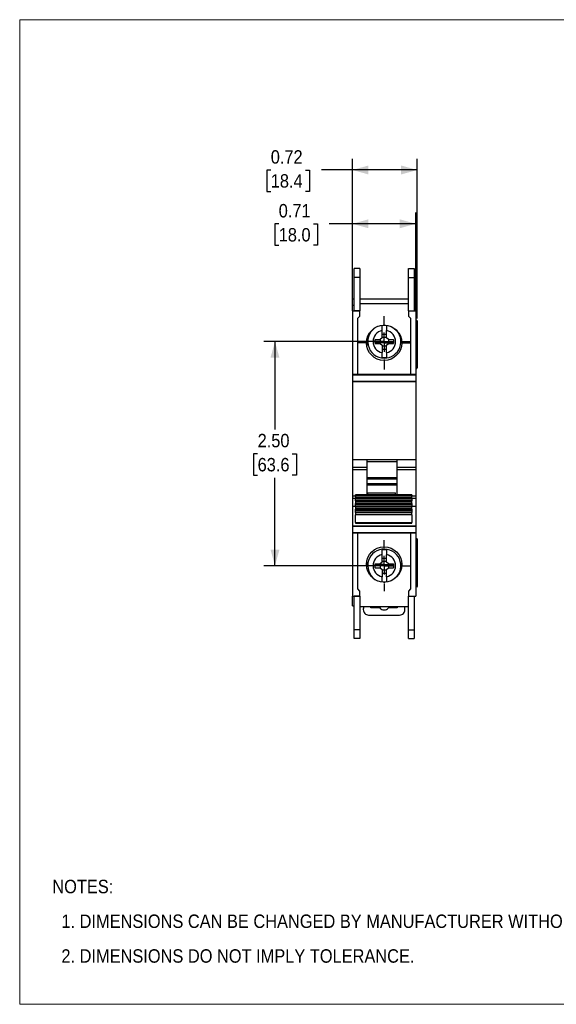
# Model space of a CAD drawing. Header units: inches. Extents: x 0 to 17, y 0 to 11.
# Tile 1 of 4: x 0 to 6, y 0 to 11. Entities that reach past the tile are written whole.
import ezdxf

# ---------------------------------------------------------------- set-up
doc = ezdxf.new("R2010")
doc.units = ezdxf.units.IN
doc.header["$MEASUREMENT"] = 0
doc.linetypes.add('SLD-Center', pattern=[0.75, 0.6, -0.05, 0.05, -0.05])
doc.linetypes.add('SLD-Solid', pattern=[0])
doc.layers.add('CENTER', color=40, linetype='SLD-Center')
doc.layers.add('SLD-DEFPOINTS', color=7, linetype='Continuous')
doc.layers.add('DIMENSIONS', color=140, linetype='SLD-Solid', lineweight=25)
doc.layers.add('TEXT', color=140, linetype='SLD-Solid', lineweight=25)
doc.styles.add('SLDTEXTSTYLE0', font='GOTHIC.TTF', dxfattribs={"width": 0.913})
doc.dimstyles.new('SLDDIMSTYLE1', dxfattribs={"dimtxt": 0.15, "dimasz": 0.18, "dimexe": 0, "dimexo": 0.0625, "dimgap": 0.0375, "dimtad": 0, "dimtih": 1, "dimtoh": 1, "dimrnd": 1e-09, "dimzin": 4, "dimdsep": 46, "dimtxsty": 'SLDTEXTSTYLE0', "dimsah": 1, "dimcen": 0.09, "dimadec": 0, "dimazin": 1, "dimtfac": 1, "dimtofl": 0, "dimtmove": 0, "dimatfit": 3, "dimfxl": 0, "dimfrac": 2, "dimtolj": 1, "dimtzin": 12, "dimarcsym": 0})
doc.dimstyles.new('SLDDIMSTYLE5', dxfattribs={"dimtxt": 0.15, "dimasz": 0.18, "dimexe": 0, "dimexo": 0.0625, "dimgap": 0.0375, "dimtad": 0, "dimtih": 1, "dimtoh": 1, "dimrnd": 1e-09, "dimdsep": 46, "dimtxsty": 'SLDTEXTSTYLE0', "dimsah": 1, "dimcen": 0.09, "dimadec": 0, "dimazin": 2, "dimtfac": 1, "dimtofl": 0, "dimtmove": 0, "dimatfit": 3, "dimfxl": 0, "dimfrac": 2, "dimtolj": 1, "dimtzin": 12, "dimarcsym": 0})

# ---------------------------------------------------------------- blocks, each defined once
blk = doc.blocks.new('Block2')
at = {"color": 7, "linetype": 'SLD-Solid', "lineweight": 18}
for p, q in [((17, 11), (0, 11)), ((0, 0), (0, 11)), ((17, 0), (17, 11)), ((17, 0), (0, 0))]:
    blk.add_line(p, q, dxfattribs=at)
blk = doc.blocks.new('SW_NOTE_0_2')
at = {"layer": 'TEXT', "color": 0, "char_height": 0.15, "attachment_point": 1, "style": 'SLDTEXTSTYLE0'}
for s, insert in [('NOTES:', (0, 0.192)), ('  1. DIMENSIONS CAN BE CHANGED BY MANUFACTURER WITHOUT NOTICE.', (0, -0.196)), ('  2. DIMENSIONS DO NOT IMPLY TOLERANCE.', (0, -0.584))]:
    blk.add_mtext(s, dxfattribs=dict(at, insert=insert))
blk = doc.blocks.new('_D_7')
at = {"layer": 'DIMENSIONS'}
for p, q in [((4.028, 7.404), (2.73, 7.404)), ((2.855, 7.404), (2.855, 6.422)), ((2.661, 6.151), (2.615, 6.151)), ((2.615, 6.151), (2.615, 5.913)), ((3.049, 6.151), (3.095, 6.151)), ((3.095, 6.151), (3.095, 5.913)), ((2.615, 5.913), (2.661, 5.913)), ((2.855, 4.9), (2.855, 5.882)), ((3.095, 5.913), (3.049, 5.913)), ((4.028, 4.9), (2.73, 4.9))]:
    blk.add_line(p, q, dxfattribs=at)
for points in [[(2.855, 7.404), (2.805, 7.224), (2.905, 7.224)], [(2.855, 4.9), (2.905, 5.08), (2.805, 5.08)]]:
    blk.add_solid(points, dxfattribs=at)
at = {"layer": 'DIMENSIONS', "char_height": 0.15, "attachment_point": 1, "style": 'SLDTEXTSTYLE0'}
for s, insert in [('2.50', (2.661, 6.373)), ('63.6', (2.661, 6.104))]:
    blk.add_mtext(s, dxfattribs=dict(at, insert=insert))
blk = doc.blocks.new('_D_8')
at = {"layer": 'DIMENSIONS'}
for p, q in [((3.721, 7.796), (3.721, 8.845)), ((4.43, 7.796), (4.43, 8.845)), ((2.897, 8.719), (2.852, 8.719)), ((2.852, 8.719), (2.852, 8.48)), ((3.285, 8.719), (3.331, 8.719)), ((3.331, 8.719), (3.331, 8.48)), ((3.721, 8.72), (3.463, 8.72)), ((4.43, 8.72), (3.721, 8.72)), ((2.852, 8.48), (2.897, 8.48)), ((3.331, 8.48), (3.285, 8.48))]:
    blk.add_line(p, q, dxfattribs=at)
for points in [[(3.721, 8.72), (3.901, 8.67), (3.901, 8.77)], [(4.43, 8.72), (4.25, 8.77), (4.25, 8.67)]]:
    blk.add_solid(points, dxfattribs=at)
at = {"layer": 'DIMENSIONS', "char_height": 0.15, "attachment_point": 1, "style": 'SLDTEXTSTYLE0'}
for s, insert in [('0.71', (2.897, 8.941)), ('18.0', (2.897, 8.672))]:
    blk.add_mtext(s, dxfattribs=dict(at, insert=insert))
blk = doc.blocks.new('_D_9')
at = {"layer": 'DIMENSIONS'}
for p, q in [((3.721, 7.796), (3.721, 9.446)), ((4.446, 7.661), (4.446, 9.446)), ((2.808, 9.32), (2.763, 9.32)), ((2.763, 9.32), (2.763, 9.082)), ((3.196, 9.32), (3.242, 9.32)), ((3.242, 9.32), (3.242, 9.082)), ((3.721, 9.321), (3.374, 9.321)), ((4.446, 9.321), (3.721, 9.321)), ((2.763, 9.082), (2.808, 9.082)), ((3.242, 9.082), (3.196, 9.082))]:
    blk.add_line(p, q, dxfattribs=at)
for points in [[(3.721, 9.321), (3.901, 9.271), (3.901, 9.371)], [(4.446, 9.321), (4.266, 9.371), (4.266, 9.271)]]:
    blk.add_solid(points, dxfattribs=at)
at = {"layer": 'DIMENSIONS', "char_height": 0.15, "attachment_point": 1, "style": 'SLDTEXTSTYLE0'}
for s, insert in [('0.72', (2.808, 9.542)), ('18.4', (2.808, 9.274))]:
    blk.add_mtext(s, dxfattribs=dict(at, insert=insert))
blk = doc.blocks.new('SW_CENTERMARKSYMBOL_0')
at = {"layer": 'CENTER', "color": 0}
for p, q in [((0, 0.2), (0, 0.285)), ((-0.2, 0), (-0.285, 0)), ((0, 0), (-0.1, 0)), ((0, 0), (0, 0.1)), ((0, 0), (0, -0.1)), ((0, 0), (0.1, 0)), ((0.2, 0), (0.285, 0)), ((0, -0.2), (0, -0.285))]:
    blk.add_line(p, q, dxfattribs=at)
blk = doc.blocks.new('SW_CENTERMARKSYMBOL_1')
at = {"layer": 'CENTER', "color": 0}
for p, q in [((0, 0.2), (0, 0.202)), ((-0.2, 0), (-0.202, 0)), ((0, 0), (-0.1, 0)), ((0, 0), (0, 0.1)), ((0, 0), (0, -0.1)), ((0, 0), (0.1, 0)), ((0.2, 0), (0.202, 0)), ((0, -0.2), (0, -0.202))]:
    blk.add_line(p, q, dxfattribs=at)
blk = doc.blocks.new('SW_CENTERMARKSYMBOL_2')
at = {"layer": 'CENTER', "color": 0}
for p, q in [((0, 0.2), (0, 0.297)), ((-0.2, 0), (-0.297, 0)), ((0, 0), (-0.1, 0)), ((0, 0), (0, 0.1)), ((0, 0), (0, -0.1)), ((0, 0), (0.1, 0)), ((0.2, 0), (0.297, 0)), ((0, -0.2), (0, -0.297))]:
    blk.add_line(p, q, dxfattribs=at)
blk = doc.blocks.new('SW_CENTERMARKSYMBOL_3')
at = {"layer": 'CENTER', "color": 0}
for p, q in [((0, 0.2), (0, 0.285)), ((-0.2, 0), (-0.285, 0)), ((0, 0), (-0.1, 0)), ((0, 0), (0, 0.1)), ((0, 0), (0, -0.1)), ((0, 0), (0.1, 0)), ((0.2, 0), (0.285, 0)), ((0, -0.2), (0, -0.285))]:
    blk.add_line(p, q, dxfattribs=at)
blk = doc.blocks.new('SW_CENTERMARKSYMBOL_4')
at = {"layer": 'CENTER', "color": 0}
for p, q in [((0, 0.2), (0, 0.202)), ((-0.2, 0), (-0.202, 0)), ((0, 0), (-0.1, 0)), ((0, 0), (0, 0.1)), ((0, 0), (0, -0.1)), ((0, 0), (0.1, 0)), ((0.2, 0), (0.202, 0)), ((0, -0.2), (0, -0.202))]:
    blk.add_line(p, q, dxfattribs=at)

msp = doc.modelspace()

# ---------------------------------------------------------------- linework, layer by layer
for p, q in [((3.804, 8.219), (3.741, 8.219)), ((3.741, 8.121), (3.741, 8.219)), ((3.804, 8.219), (3.804, 8.121)), ((4.347, 8.219), (4.41, 8.219)), ((4.347, 8.121), (4.347, 8.219)), ((4.347, 8.219), (4.41, 8.219)), ((4.347, 8.219), (4.347, 8.219)), ((4.41, 8.219), (4.41, 8.121)), ((4.41, 8.219), (4.41, 8.219)), ((3.741, 7.746), (3.741, 8.121)), ((3.804, 8.121), (3.741, 8.121)), ((3.804, 8.121), (3.804, 7.746)), ((4.347, 8.121), (4.41, 8.121)), ((4.347, 7.746), (4.347, 8.121)), ((4.41, 8.121), (4.41, 7.746)), ((3.741, 7.876), (3.721, 7.876)), ((3.721, 7.806), (3.721, 7.876)), ((4.347, 7.876), (3.804, 7.876)), ((4.347, 7.825), (3.804, 7.825)), ((3.741, 7.806), (3.721, 7.806)), ((3.721, 7.746), (3.721, 7.806)), ((3.721, 7.746), (3.804, 7.746)), ((3.721, 7.746), (3.721, 7.038)), ((3.721, 7.746), (3.741, 7.746)), ((3.721, 7.746), (3.721, 7.746)), ((3.804, 7.746), (3.741, 7.746)), ((3.804, 7.687), (3.804, 7.746)), ((4.347, 7.746), (4.347, 7.687)), ((4.347, 7.746), (4.41, 7.746)), ((4.43, 7.806), (4.41, 7.806)), ((4.41, 7.746), (4.43, 7.746)), ((4.41, 7.746), (4.43, 7.746)), ((4.43, 7.746), (4.43, 7.806)), ((4.43, 7.746), (4.43, 7.038)), ((4.43, 7.746), (4.43, 7.746)), ((3.78, 7.664), (3.804, 7.687)), ((3.78, 7.04), (3.78, 7.664)), ((4.347, 7.687), (4.371, 7.664)), ((4.371, 7.664), (4.371, 7.038)), ((4.436, 7.644), (4.43, 7.644)), ((4.436, 7.644), (4.43, 7.644)), ((4.436, 7.601), (4.43, 7.601)), ((4.436, 7.601), (4.436, 7.644)), ((4.446, 7.634), (4.436, 7.644)), ((4.436, 7.644), (4.436, 7.644)), ((4.446, 7.634), (4.436, 7.644)), ((4.446, 7.611), (4.436, 7.601)), ((4.436, 7.101), (4.436, 7.601)), ((4.446, 7.634), (4.446, 7.611)), ((4.446, 7.634), (4.446, 7.634)), ((4.446, 7.611), (4.446, 7.111)), ((4.052, 7.445), (4.052, 7.527)), ((4.052, 7.487), (4.103, 7.487)), ((4.103, 7.445), (4.103, 7.527)), ((3.881, 7.418), (3.881, 7.362)), ((3.975, 7.426), (4.032, 7.426)), ((3.975, 7.382), (3.975, 7.426)), ((3.975, 7.382), (4.032, 7.382)), ((4.03, 7.426), (4.03, 7.382)), ((4.052, 7.445), (4.032, 7.426)), ((4.032, 7.382), (4.052, 7.363)), ((4.103, 7.451), (4.052, 7.451)), ((4.123, 7.426), (4.103, 7.445)), ((4.103, 7.363), (4.123, 7.382)), ((4.123, 7.426), (4.18, 7.426)), ((4.123, 7.382), (4.18, 7.382)), ((4.125, 7.426), (4.125, 7.382)), ((4.18, 7.426), (4.18, 7.382)), ((4.052, 7.363), (4.052, 7.281)), ((4.052, 7.357), (4.103, 7.357)), ((4.052, 7.321), (4.103, 7.321)), ((4.103, 7.281), (4.103, 7.363)), ((4.436, 7.101), (4.43, 7.101)), ((4.436, 7.101), (4.446, 7.111)), ((3.721, 7.038), (4.43, 7.038)), ((3.721, 7.038), (3.721, 7.032)), ((3.721, 7.038), (4.371, 7.038)), ((3.721, 7.038), (3.721, 7.038)), ((3.721, 7.032), (4.43, 7.032)), ((3.721, 7.032), (3.721, 6.963)), ((3.721, 6.963), (4.43, 6.963)), ((3.721, 6.963), (3.721, 6.957)), ((3.721, 6.957), (4.43, 6.957)), ((3.721, 6.957), (3.721, 6.088)), ((3.78, 7.04), (4.371, 7.038)), ((3.78, 7.04), (4.371, 7.038)), ((4.371, 7.038), (4.43, 7.038)), ((4.43, 7.038), (4.43, 7.032)), ((4.43, 7.038), (4.43, 7.038)), ((4.43, 7.032), (4.43, 6.963)), ((4.43, 6.963), (4.43, 6.957)), ((4.43, 6.957), (4.43, 6.088)), ((3.721, 6.088), (4.43, 6.088)), ((3.721, 6.088), (3.721, 6)), ((4.217, 6.084), (3.887, 6.084)), ((3.887, 6), (3.887, 6.084)), ((3.887, 6.063), (4.217, 6.063)), ((3.887, 6.063), (4.217, 6.063)), ((4.217, 6.084), (4.217, 6)), ((4.43, 6.088), (4.43, 6)), ((3.721, 6), (3.887, 6)), ((3.721, 6), (3.721, 5.973)), ((3.721, 5.973), (3.721, 5.681)), ((3.721, 5.973), (3.887, 5.973)), ((3.887, 5.973), (3.887, 6)), ((3.887, 5.69), (3.887, 5.973)), ((4.217, 6), (4.43, 6)), ((4.217, 6), (4.217, 5.973)), ((4.217, 5.973), (4.43, 5.973)), ((4.217, 5.973), (4.217, 5.69)), ((4.43, 6), (4.43, 5.973)), ((4.43, 5.973), (4.43, 5.681)), ((3.887, 5.886), (4.217, 5.886)), ((3.887, 5.872), (4.217, 5.872)), ((3.887, 5.87), (4.217, 5.87)), ((4.217, 5.813), (3.887, 5.813)), ((4.217, 5.8), (3.887, 5.8)), ((3.721, 5.681), (3.721, 5.655)), ((3.721, 5.681), (3.757, 5.681)), ((3.721, 5.655), (3.721, 5.566)), ((3.721, 5.655), (3.757, 5.655)), ((4.387, 5.69), (3.757, 5.69)), ((3.757, 5.685), (3.757, 5.69)), ((3.757, 5.685), (4.387, 5.685)), ((3.757, 5.685), (3.757, 5.666)), ((3.757, 5.666), (4.387, 5.666)), ((3.757, 5.666), (3.757, 5.659)), ((3.757, 5.659), (4.387, 5.659)), ((3.757, 5.649), (3.757, 5.659)), ((4.387, 5.649), (3.757, 5.649)), ((3.757, 5.642), (3.757, 5.649)), ((4.387, 5.642), (3.757, 5.642)), ((3.757, 5.625), (3.757, 5.642)), ((4.387, 5.625), (3.757, 5.625)), ((3.757, 5.623), (3.757, 5.625)), ((4.387, 5.623), (3.757, 5.623)), ((3.757, 5.623), (3.757, 5.62)), ((3.757, 5.62), (4.387, 5.62)), ((3.757, 5.62), (3.757, 5.603)), ((3.894, 5.713), (4.202, 5.713)), ((3.894, 5.69), (3.894, 5.713)), ((4.202, 5.69), (4.202, 5.713)), ((4.387, 5.69), (4.387, 5.685)), ((4.387, 5.666), (4.387, 5.685)), ((4.387, 5.681), (4.43, 5.681)), ((4.387, 5.659), (4.387, 5.666)), ((4.387, 5.659), (4.387, 5.649)), ((4.387, 5.655), (4.43, 5.655)), ((4.387, 5.649), (4.387, 5.642)), ((4.387, 5.642), (4.387, 5.625)), ((4.387, 5.625), (4.387, 5.623)), ((4.387, 5.62), (4.387, 5.623)), ((4.387, 5.603), (4.387, 5.62)), ((4.43, 5.681), (4.43, 5.655)), ((4.43, 5.655), (4.43, 5.566)), ((3.721, 5.566), (3.757, 5.566)), ((3.721, 5.566), (3.721, 5.346)), ((3.757, 5.603), (4.387, 5.603)), ((3.757, 5.603), (3.757, 5.595)), ((3.757, 5.595), (4.387, 5.595)), ((3.757, 5.586), (3.757, 5.595)), ((4.387, 5.586), (3.757, 5.586)), ((3.757, 5.579), (3.757, 5.586)), ((4.387, 5.579), (3.757, 5.579)), ((3.757, 5.561), (3.757, 5.579)), ((4.387, 5.561), (3.757, 5.561)), ((3.757, 5.56), (3.757, 5.561)), ((4.387, 5.56), (3.757, 5.56)), ((3.757, 5.56), (3.757, 5.557)), ((4.387, 5.557), (3.757, 5.557)), ((3.757, 5.557), (3.757, 5.54)), ((4.387, 5.54), (3.757, 5.54)), ((3.757, 5.54), (3.757, 5.532)), ((3.757, 5.532), (4.387, 5.532)), ((3.757, 5.523), (3.757, 5.532)), ((3.757, 5.523), (4.387, 5.523)), ((3.757, 5.515), (3.757, 5.523)), ((3.757, 5.515), (4.387, 5.515)), ((3.757, 5.498), (3.757, 5.515)), ((4.387, 5.595), (4.387, 5.603)), ((4.387, 5.595), (4.387, 5.586)), ((4.387, 5.586), (4.387, 5.579)), ((4.387, 5.579), (4.387, 5.561)), ((4.387, 5.566), (4.43, 5.566)), ((4.387, 5.561), (4.387, 5.56)), ((4.387, 5.557), (4.387, 5.56)), ((4.387, 5.54), (4.387, 5.557)), ((4.387, 5.532), (4.387, 5.54)), ((4.387, 5.532), (4.387, 5.523)), ((4.387, 5.523), (4.387, 5.515)), ((4.387, 5.515), (4.387, 5.498)), ((4.43, 5.566), (4.43, 5.346)), ((3.757, 5.498), (4.387, 5.498)), ((3.757, 5.496), (3.757, 5.498)), ((4.387, 5.496), (3.757, 5.496)), ((3.757, 5.496), (3.757, 5.494)), ((4.387, 5.494), (3.757, 5.494)), ((3.757, 5.494), (3.757, 5.492)), ((4.387, 5.492), (3.757, 5.492)), ((3.757, 5.492), (3.757, 5.467)), ((4.387, 5.467), (3.757, 5.467)), ((3.757, 5.381), (3.757, 5.467)), ((4.387, 5.498), (4.387, 5.496)), ((4.387, 5.494), (4.387, 5.496)), ((4.387, 5.492), (4.387, 5.494)), ((4.387, 5.467), (4.387, 5.492)), ((4.387, 5.467), (4.387, 5.381)), ((3.721, 5.346), (4.43, 5.346)), ((3.721, 5.346), (3.721, 5.341)), ((3.721, 5.341), (4.43, 5.341)), ((3.721, 5.341), (3.721, 5.272)), ((3.757, 5.381), (4.387, 5.381)), ((3.757, 5.381), (3.757, 5.376)), ((3.757, 5.376), (4.387, 5.376)), ((4.387, 5.376), (4.387, 5.381)), ((4.43, 5.346), (4.43, 5.341)), ((4.43, 5.341), (4.43, 5.272)), ((3.721, 5.272), (4.43, 5.272)), ((3.721, 5.272), (3.721, 5.266)), ((3.721, 5.266), (4.43, 5.266)), ((3.721, 5.266), (3.721, 4.558)), ((3.78, 5.264), (4.37, 5.266)), ((3.78, 4.64), (3.78, 5.264)), ((4.371, 5.266), (4.371, 4.64)), ((4.43, 5.272), (4.43, 5.266)), ((4.43, 5.266), (4.43, 4.558)), ((4.436, 5.203), (4.43, 5.203)), ((4.436, 5.203), (4.43, 5.203)), ((4.436, 5.203), (4.446, 5.193)), ((4.436, 5.203), (4.436, 5.203)), ((4.446, 5.193), (4.436, 5.203)), ((4.436, 4.703), (4.436, 5.203)), ((4.446, 5.193), (4.446, 5.193)), ((4.446, 5.193), (4.446, 4.693)), ((3.973, 5.077), (3.966, 5.077)), ((3.973, 5.082), (3.973, 5.077)), ((4.052, 4.941), (4.052, 5.023)), ((4.052, 4.983), (4.103, 4.983)), ((4.103, 4.941), (4.103, 5.023)), ((3.881, 4.942), (3.881, 4.886)), ((3.975, 4.922), (4.032, 4.922)), ((3.975, 4.878), (3.975, 4.922)), ((3.975, 4.878), (4.032, 4.878)), ((4.03, 4.922), (4.03, 4.878)), ((4.052, 4.941), (4.032, 4.922)), ((4.032, 4.878), (4.052, 4.859)), ((4.103, 4.947), (4.052, 4.947)), ((4.052, 4.859), (4.052, 4.777)), ((4.052, 4.853), (4.103, 4.853)), ((4.123, 4.922), (4.103, 4.941)), ((4.103, 4.859), (4.123, 4.878)), ((4.103, 4.777), (4.103, 4.859)), ((4.123, 4.922), (4.18, 4.922)), ((4.123, 4.878), (4.18, 4.878)), ((4.125, 4.922), (4.125, 4.878)), ((4.18, 4.922), (4.18, 4.878)), ((4.052, 4.817), (4.103, 4.817)), ((3.804, 4.617), (3.78, 4.64)), ((3.804, 4.617), (3.78, 4.64)), ((4.371, 4.64), (4.347, 4.617)), ((4.371, 4.64), (4.347, 4.617)), ((4.436, 4.703), (4.43, 4.703)), ((4.436, 4.703), (4.43, 4.703)), ((4.436, 4.66), (4.43, 4.66)), ((4.436, 4.66), (4.436, 4.703)), ((4.436, 4.703), (4.446, 4.693)), ((4.436, 4.703), (4.436, 4.703)), ((4.436, 4.703), (4.446, 4.693)), ((4.446, 4.67), (4.436, 4.66)), ((4.446, 4.693), (4.446, 4.67)), ((4.446, 4.693), (4.446, 4.693)), ((3.721, 4.558), (3.741, 4.558)), ((3.721, 4.451), (3.721, 4.558)), ((3.741, 4.558), (3.804, 4.558)), ((3.741, 4.558), (3.741, 4.558)), ((3.804, 4.558), (3.741, 4.558)), ((3.741, 4.183), (3.741, 4.558)), ((3.804, 4.558), (3.804, 4.617)), ((3.804, 4.617), (3.804, 4.617)), ((3.804, 4.558), (3.804, 4.558)), ((3.804, 4.558), (3.804, 4.183)), ((4.347, 4.617), (4.347, 4.558)), ((4.347, 4.617), (4.347, 4.617)), ((4.347, 4.558), (4.41, 4.558)), ((4.347, 4.183), (4.347, 4.558)), ((4.41, 4.558), (4.43, 4.558)), ((4.41, 4.558), (4.41, 4.183)), ((3.721, 4.451), (3.741, 4.451)), ((4.347, 4.439), (3.804, 4.439)), ((3.844, 4.439), (3.843, 4.409)), ((3.844, 4.428), (3.843, 4.409)), ((3.843, 4.409), (3.843, 4.409)), ((3.843, 4.408), (3.843, 4.408)), ((3.844, 4.439), (3.844, 4.428)), ((3.928, 4.428), (3.928, 4.439)), ((4.027, 4.428), (3.928, 4.428)), ((4.026, 4.429), (4.026, 4.429)), ((4.223, 4.428), (4.124, 4.428)), ((4.125, 4.429), (4.125, 4.429)), ((4.223, 4.439), (4.223, 4.428)), ((4.308, 4.409), (4.307, 4.439)), ((4.307, 4.428), (4.307, 4.439)), ((4.308, 4.409), (4.307, 4.428)), ((4.308, 4.409), (4.308, 4.409)), ((4.308, 4.408), (4.308, 4.408)), ((3.902, 4.349), (4.249, 4.349)), ((3.804, 4.183), (3.741, 4.183)), ((3.741, 4.085), (3.741, 4.183)), ((3.804, 4.183), (3.804, 4.085)), ((4.347, 4.183), (4.41, 4.183)), ((4.347, 4.085), (4.347, 4.183)), ((4.41, 4.183), (4.41, 4.085)), ((3.804, 4.085), (3.741, 4.085)), ((4.347, 4.085), (4.41, 4.085))]:
    msp.add_line(p, q)
for centre in [(4.076, 7.39), (4.076, 4.914)]:
    msp.add_circle(centre, 0.197)
for centre, radius, start, end in [((4.078, 7.404), 0.185, 114.9405, 270), ((4.078, 7.404), 0.126, 101.7198, 258.2802), ((4.078, 7.404), 0.179, 81.7868, 98.2132), ((4.078, 7.404), 0.185, 270, 48.7991), ((4.078, 7.404), 0.126, 281.7198, 78.2802), ((4.078, 7.404), 0.179, 261.7868, 278.2132), ((4.078, 4.9), 0.185, 311.2011, 245.0592), ((4.078, 4.9), 0.179, 81.7868, 98.2132), ((4.078, 4.9), 0.126, 101.7198, 258.2802), ((4.078, 4.9), 0.126, 281.7198, 78.2802), ((4.078, 4.9), 0.179, 261.7868, 278.2132), ((3.902, 4.408), 0.0591, 178.6507, 270), ((4.076, 4.471), 0.065, 209.0259, 220.7491), ((4.076, 4.471), 0.065, 220.7491, 319.2509), ((4.076, 4.471), 0.065, 221.8103, 318.1897), ((4.076, 4.471), 0.065, 319.2509, 330.9741), ((4.249, 4.408), 0.0591, 270, 1.3493)]:
    msp.add_arc(centre, radius, start, end)
for start_param, end_param in [(2.077376, 2.300524), (3.982661, 4.205809)]:
    msp.add_ellipse((4.076, 4.471), major_axis=(0, 0.065), ratio=0.999988, start_param=start_param, end_param=end_param)
for points in [[(4.052, 7.527), (4.052, 7.545), (4.052, 7.563), (4.052, 7.581)], [(4.103, 7.581), (4.103, 7.563), (4.103, 7.545), (4.103, 7.527)], [(4.052, 7.227), (4.052, 7.245), (4.052, 7.263), (4.052, 7.281)], [(4.103, 7.281), (4.103, 7.263), (4.103, 7.245), (4.103, 7.227)], [(4.052, 5.023), (4.052, 5.041), (4.052, 5.059), (4.052, 5.077)], [(4.103, 5.077), (4.103, 5.059), (4.103, 5.041), (4.103, 5.023)], [(4.052, 4.723), (4.052, 4.741), (4.052, 4.759), (4.052, 4.777)], [(4.103, 4.777), (4.103, 4.759), (4.103, 4.741), (4.103, 4.723)]]:
    msp.add_open_spline(points, degree=3)

# ---------------------------------------------------------------- block references
at = {"layer": 'CENTER'}
for name, p in [('SW_CENTERMARKSYMBOL_2', (4.076, 7.39)), ('SW_CENTERMARKSYMBOL_3', (4.078, 7.404)), ('SW_CENTERMARKSYMBOL_1', (4.078, 7.392)), ('SW_CENTERMARKSYMBOL_0', (4.078, 4.9)), ('SW_CENTERMARKSYMBOL_4', (4.078, 4.912))]:
    msp.add_blockref(name, p, dxfattribs=at)
at = {"layer": 'SLD-DEFPOINTS'}
msp.add_blockref('Block2', (0, 0), dxfattribs=at)
at = {"layer": 'TEXT'}
msp.add_blockref('SW_NOTE_0_2', (0.365, 1.199), dxfattribs=at)

# ---------------------------------------------------------------- dimensions: what is measured, and where the dimension line sits
at = {"layer": 'DIMENSIONS'}
for base, p1, p2, picture, middle in [((4.4457, 9.3213), (3.7213, 7.7465), (4.4457, 7.6108), '_D_9', (3.0023, 9.3213)), ((4.43, 8.72), (3.721, 7.746), (4.43, 7.746), '_D_8', (3.091, 8.72))]:
    dim = msp.add_linear_dim(base=base, p1=p1, p2=p2, dimstyle='SLDDIMSTYLE5', dxfattribs=at)
    dim.commit()
    dim.dimension.update_dxf_attribs({"geometry": picture, "text_midpoint": middle, "dimtype": 160})
dim = msp.add_linear_dim(base=(2.855, 4.9), p1=(4.078, 7.404), p2=(4.078, 4.9), angle=90, dimstyle='SLDDIMSTYLE1', dxfattribs=at)
dim.commit()
dim.dimension.update_dxf_attribs({"geometry": '_D_7', "text_midpoint": (2.855, 6.152), "dimtype": 160})

doc.saveas('drawing.dxf')
